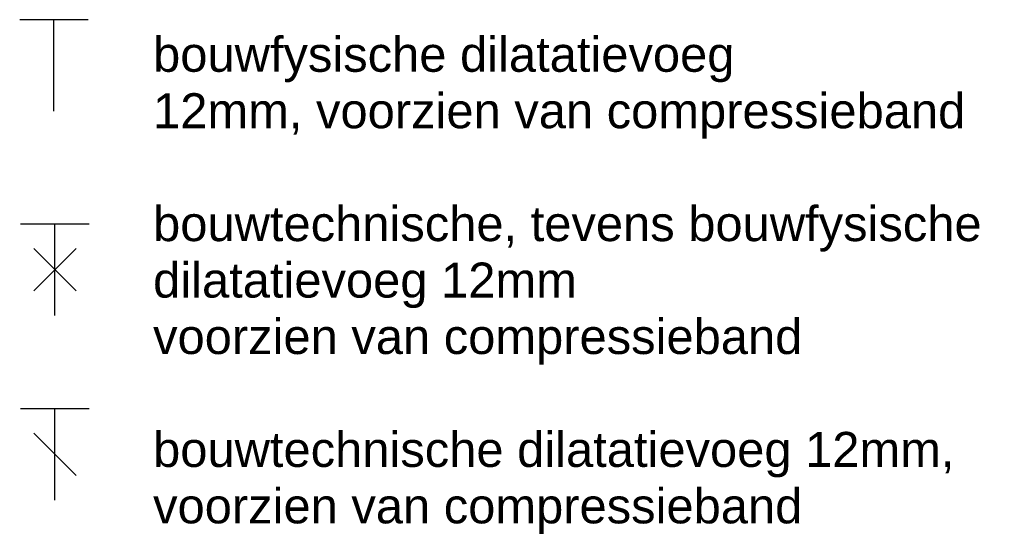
# Model space of a CAD drawing. Extents: x -38005 to 156061, y -31182 to 68140.
# Tile 47 of 48: x 152832 to 156061, y -22902 to -21215. Entities that reach past the tile are written whole.
import ezdxf

# ---------------------------------------------------------------- set-up
doc = ezdxf.new("R2010")
doc.units = 0
doc.header["$LTSCALE"] = 50
for name, color, linetype in [('AL$1A---_ALGEMEEN', 8, 'CONTINUOUS'), ('AT$1A---_TEKST025', 8, 'CONTINUOUS'), ('BOUWKUNDIG', 8, 'CONTINUOUS')]:
    doc.layers.add(name, color=color, linetype=linetype)
doc.styles.add('Arial', font='ARIAL.TTF')

# ---------------------------------------------------------------- blocks, each defined once
blk = doc.blocks.new('Group-63')
at = {"layer": 'AL$1A---_ALGEMEEN', "color": 0, "linetype": 'Continuous'}
for p, q in [((129888, -99387.4), (129438, -99387.4)), ((129663, -99987.4), (129663, -99387.4))]:
    blk.add_line(p, q, dxfattribs=at)
blk = doc.blocks.new('Group-64')
at = {"layer": 'AL$1A---_ALGEMEEN', "color": 0, "linetype": 'Continuous'}
for p, q in [((129443.6, -100726.3), (129893.6, -100726.3)), ((129668.6, -101326.3), (129668.6, -100726.3)), ((129530.2, -100887.3), (129807.7, -101164.8)), ((129530.2, -101164.8), (129807.7, -100887.3))]:
    blk.add_line(p, q, dxfattribs=at)
blk = doc.blocks.new('Group-65')
at = {"layer": 'AL$1A---_ALGEMEEN', "color": 0, "linetype": 'Continuous'}
for p, q in [((129443.6, -101937.4), (129893.6, -101937.4)), ((129668.6, -102537.4), (129668.6, -101937.4)), ((129530.2, -102098.4), (129807.7, -102375.9))]:
    blk.add_line(p, q, dxfattribs=at)
blk = doc.blocks.new('200254 W 213 09-03-2007')
at = {"layer": 'AL$1A---_ALGEMEEN', "xscale": 0.009999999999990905, "yscale": 0.01, "zscale": 0.01}
for name in ['Group-63', 'Group-64', 'Group-65']:
    blk.add_blockref(name, (20796.484, 3587.445), dxfattribs=at)
at = {"layer": 'AT$1A---_TEKST025', "insert": (22099.615, 2592.449), "char_height": 2.29468, "attachment_point": 1, "line_spacing_factor": 0.967741, "style": 'Arial'}
blk.add_mtext('{\\C256;\\lbouwfysische dilatatievoeg \\P12mm, voorzien van compressieband\\P\\Pbouwtechnische, tevens bouwfysische\\Pdilatatievoeg 12mm\\Pvoorzien van compressieband\\P\\Pbouwtechnische dilatatievoeg 12mm, \\Pvoorzien van compressieband}', dxfattribs=at)

msp = doc.modelspace()

# ---------------------------------------------------------------- block references
at = {"layer": 'BOUWKUNDIG', "xscale": 50, "yscale": 50, "zscale": 50}
msp.add_blockref('200254 W 213 09-03-2007', (-951711.2, -150893.1), dxfattribs=at)

doc.saveas('drawing.dxf')
